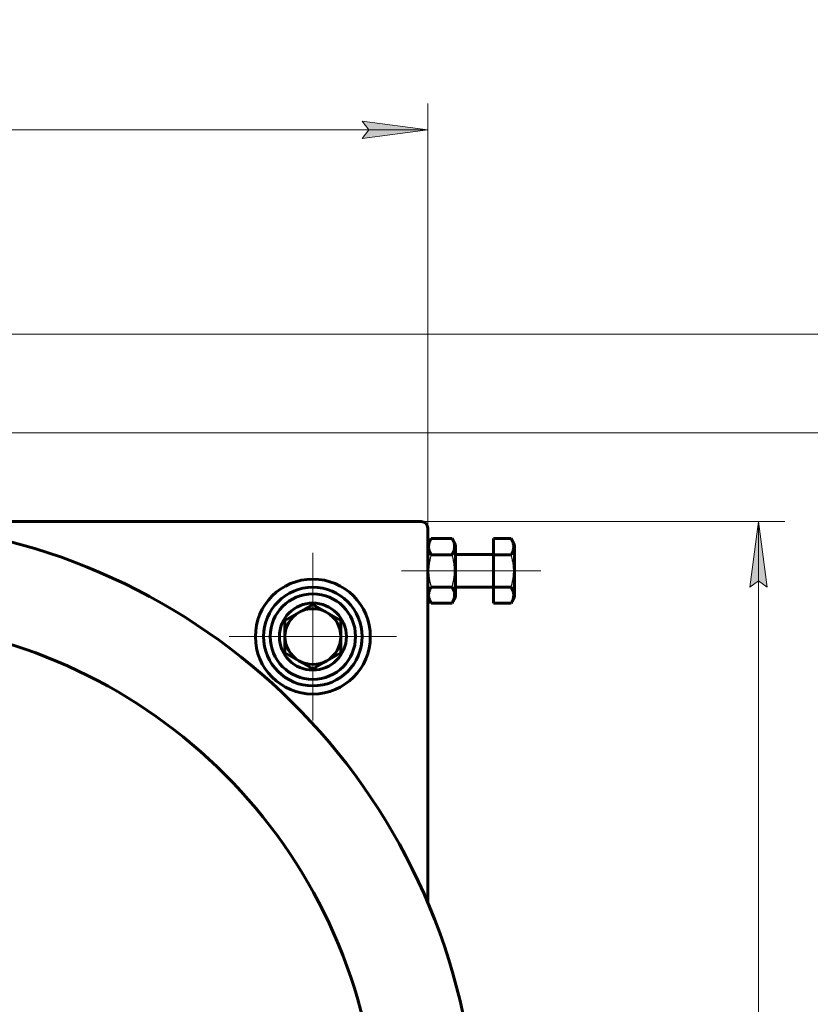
# Model space of a CAD drawing. Header units: millimetres. Extents: x 0 to 841, y 0 to 594.
# Tile 25 of 26: x 709 to 769, y 299 to 374. Entities that reach past the tile are written whole.
import ezdxf

# ---------------------------------------------------------------- set-up
doc = ezdxf.new("R2010")
doc.units = ezdxf.units.MM
for name, pattern in [('K5LT-1', [0]), ('K5LT_AXLED', [12, 7.5, -1.5, 1.5, -1.5]), ('K5LT_BASIC', [0]), ('K5LT_THIN', [0])]:
    doc.linetypes.add(name, pattern=pattern)
doc.layers.add('Системный слой', color=7, linetype='Continuous')
doc.layers.add('Системный слой (1)', color=251, linetype='Continuous', true_color=0x6c6c6c)
doc.styles.add('KDIMTEXTSTYLE', font='txt', dxfattribs={"width": 0.96, "oblique": 15, "height": 5})
doc.styles.add('KTEXTSTYLE', font='txt', dxfattribs={"width": 0.96, "height": 5})
doc.dimstyles.new('KDIMSTYLE (0.25)', dxfattribs={"dimtxt": 5, "dimasz": 1, "dimexe": 2, "dimexo": 0, "dimgap": 1, "dimtad": 1, "dimlfac": 4, "dimtxsty": 'KDIMTEXTSTYLE', "dimsah": 1, "dimcen": 0, "dimdle": 1, "dimadec": 0, "dimazin": 0, "dimtfac": 0.667, "dimtmove": 0, "dimatfit": 3, "dimfxl": 1, "dimtvp": 1, "dimtolj": 1, "dimtzin": 0, "dimarcsym": 0})

# ---------------------------------------------------------------- blocks, each defined once
blk = doc.blocks.new('D12')
at = {"layer": 'Системный слой (1)'}
for points in [[(653.625, 365.274), (654.125, 365.932), (649.125, 365.274), (654.125, 364.616)], [(740.375, 365.274), (735.375, 365.932), (735.875, 365.274), (735.375, 364.616)]]:
    blk.add_hatch(color=7, dxfattribs=at).paths.add_polyline_path(points)
at = {"layer": 'Системный слой (1)', "color": 7, "linetype": 'K5LT_THIN', "lineweight": 18}
for p, q in [((649.125, 287.981), (649.125, 367.274)), ((740.375, 320.73), (740.375, 367.274)), ((649.125, 365.274), (654.125, 365.932)), ((654.125, 365.932), (653.625, 365.274)), ((735.875, 365.274), (735.375, 365.932)), ((735.375, 365.932), (740.375, 365.274)), ((654.125, 364.616), (649.125, 365.274)), ((740.375, 365.274), (649.125, 365.274)), ((653.625, 365.274), (654.125, 364.616)), ((740.375, 365.274), (735.375, 364.616)), ((735.375, 364.616), (735.875, 365.274))]:
    blk.add_line(p, q, dxfattribs=at)
blk.add_wipeout([(689.342, 366.274), (689.342, 373.656), (699.725, 373.656), (699.725, 366.274)]).dxf.layer = 'Системный слой (1)'
at = {"layer": 'Системный слой (1)', "color": 7, "insert": (689.342, 372.862), "char_height": 5, "attachment_point": 1, "style": 'KTEXTSTYLE'}
blk.add_mtext('\\fArial|b0|c204|p34;\\H5.0;\\W1.000;\\Q15;\\fGOST Type AU|b0|i0|c204|p34;\\Q15;\\W0.960;365', dxfattribs=at)
blk = doc.blocks.new('KDIMARROW_01')
at = {"layer": 'Системный слой'}
blk.add_hatch(color=0, dxfattribs=at).paths.add_polyline_path([(0, 0), (-5, 0.658), (-4.5, 0), (-5, -0.658)])
at = {"layer": 'Системный слой', "color": 0, "linetype": 'K5LT_THIN', "lineweight": 18}
for p, q in [((-4.5, 0), (-5, 0.658)), ((-5, 0.658), (0, 0)), ((0, 0), (-5, -0.658)), ((-5, -0.658), (-4.5, 0))]:
    blk.add_line(p, q, dxfattribs=at)
at = {"layer": 'Системный слой (1)', "color": 0, "linetype": 'K5LT_THIN', "lineweight": 18}
blk.add_line((696.625, 287.981), (696.375, 287.981), dxfattribs=at)
blk = doc.blocks.new('D15')
at = {"layer": 'Системный слой (1)'}
for points in [[(766.212, 330.481), (765.554, 335.481), (764.895, 330.481), (765.554, 330.981)], [(765.554, 239.731), (766.212, 244.731), (765.554, 244.231), (764.895, 244.731)]]:
    blk.add_hatch(color=7, dxfattribs=at).paths.add_polyline_path(points)
at = {"layer": 'Системный слой (1)', "color": 7, "linetype": 'K5LT_THIN', "lineweight": 18}
for p, q in [((739.875, 335.481), (767.554, 335.481)), ((764.895, 330.481), (765.554, 335.481)), ((765.554, 335.481), (766.212, 330.481)), ((765.554, 239.731), (765.554, 335.481)), ((765.554, 330.981), (764.895, 330.481)), ((766.212, 330.481), (765.554, 330.981)), ((765.554, 239.731), (764.895, 244.731)), ((764.895, 244.731), (765.554, 244.231)), ((765.554, 244.231), (766.212, 244.731)), ((766.212, 244.731), (765.554, 239.731)), ((733.625, 239.731), (767.554, 239.731))]:
    blk.add_line(p, q, dxfattribs=at)
blk.add_wipeout([(764.554, 282.198), (757.172, 282.198), (757.172, 292.581), (764.554, 292.581)]).dxf.layer = 'Системный слой (1)'
at = {"layer": 'Системный слой (1)', "color": 7, "insert": (757.966, 282.198), "char_height": 5, "attachment_point": 1, "rotation": 90, "style": 'KTEXTSTYLE'}
blk.add_mtext('\\fArial|b0|c204|p34;\\H5.0;\\W1.000;\\Q15;\\fGOST Type AU|b0|i0|c204|p34;\\Q15;\\W0.960;383', dxfattribs=at)
blk = doc.blocks.new('D16')
at = {"layer": 'Системный слой (1)'}
for points in [[(777.693, 337.231), (777.035, 342.231), (776.377, 337.231), (777.035, 337.731)], [(777.035, 239.731), (777.693, 244.731), (777.035, 244.231), (776.377, 244.731)]]:
    blk.add_hatch(color=7, dxfattribs=at).paths.add_polyline_path(points)
at = {"layer": 'Системный слой (1)', "color": 7, "linetype": 'K5LT_THIN', "lineweight": 18}
for p, q in [((706.875, 342.231), (779.035, 342.231)), ((776.377, 337.231), (777.035, 342.231)), ((777.035, 342.231), (777.693, 337.231)), ((777.035, 239.731), (777.035, 342.231)), ((777.035, 337.731), (776.377, 337.231)), ((777.693, 337.231), (777.035, 337.731)), ((777.035, 239.731), (776.377, 244.731)), ((776.377, 244.731), (777.035, 244.231)), ((777.035, 244.231), (777.693, 244.731)), ((777.693, 244.731), (777.035, 239.731)), ((733.625, 239.731), (779.035, 239.731))]:
    blk.add_line(p, q, dxfattribs=at)
blk.add_wipeout([(776.035, 285.904), (768.653, 285.904), (768.653, 295.652), (776.035, 295.652)]).dxf.layer = 'Системный слой (1)'
at = {"layer": 'Системный слой (1)', "color": 7, "insert": (769.447, 285.904), "char_height": 5, "attachment_point": 1, "rotation": 90, "style": 'KTEXTSTYLE'}
blk.add_mtext('\\fArial|b0|c204|p34;\\H5.0;\\W1.000;\\Q15;\\fGOST Type AU|b0|i0|c204|p34;\\Q15;\\W0.960;410', dxfattribs=at)
blk = doc.blocks.new('D17')
at = {"layer": 'Системный слой (1)'}
for points in [[(789.592, 344.731), (788.934, 349.731), (788.276, 344.731), (788.934, 345.231)], [(788.934, 239.731), (789.592, 244.731), (788.934, 244.231), (788.276, 244.731)]]:
    blk.add_hatch(color=7, dxfattribs=at).paths.add_polyline_path(points)
at = {"layer": 'Системный слой (1)', "color": 7, "linetype": 'K5LT_THIN', "lineweight": 18}
for p, q in [((701.375, 349.731), (790.934, 349.731)), ((788.276, 344.731), (788.934, 349.731)), ((788.934, 349.731), (789.592, 344.731)), ((788.934, 349.731), (788.934, 239.731)), ((788.934, 345.231), (788.276, 344.731)), ((789.592, 344.731), (788.934, 345.231)), ((788.934, 239.731), (788.276, 244.731)), ((788.276, 244.731), (788.934, 244.231)), ((788.934, 244.231), (789.592, 244.731)), ((789.592, 244.731), (788.934, 239.731)), ((733.625, 239.731), (790.934, 239.731))]:
    blk.add_line(p, q, dxfattribs=at)
blk.add_wipeout([(787.934, 289.191), (780.552, 289.191), (780.552, 299.828), (787.934, 299.828)]).dxf.layer = 'Системный слой (1)'
at = {"layer": 'Системный слой (1)', "color": 7, "insert": (781.346, 289.191), "char_height": 5, "attachment_point": 1, "rotation": 90, "style": 'KTEXTSTYLE'}
blk.add_mtext('\\fArial|b0|c204|p34;\\H5.0;\\W1.000;\\Q15;\\fGOST Type AU|b0|i0|c204|p34;\\Q15;\\W0.960;440', dxfattribs=at)
blk = doc.blocks.new('U103')
at = {"layer": 'Системный слой (1)', "color": 30, "linetype": 'K5LT_AXLED', "lineweight": 18, "true_color": 0xff8000}
for q in [(731.625, 333.106), (725.25, 326.731), (738, 326.731), (731.625, 320.356)]:
    blk.add_line((731.625, 326.731), q, dxfattribs=at)
blk = doc.blocks.new('U108')
at = {"layer": 'Системный слой (1)', "color": 30, "linetype": 'K5LT_AXLED', "lineweight": 18, "true_color": 0xff8000}
for q in [(731.625, 332.481), (725.875, 326.731), (737.375, 326.731), (731.625, 320.981)]:
    blk.add_line((731.625, 326.731), q, dxfattribs=at)

msp = doc.modelspace()

# ---------------------------------------------------------------- linework, layer by layer
at = {"layer": 'Системный слой (1)', "color": 150, "linetype": 'K5LT_BASIC', "lineweight": 60, "true_color": 0x0080ff}
for p, q in [((739.8746, 335.4812), (696.6246, 335.4812)), ((740.3746, 306.4795), (740.3746, 334.9812)), ((740.3746, 333.7499), (740.6258, 334.1849)), ((740.6258, 334.1849), (742.2235, 334.1849)), ((742.2235, 334.1849), (742.4746, 333.7499)), ((745.3746, 334.1849), (745.3746, 332.958)), ((745.3746, 334.1849), (746.7235, 334.1849)), ((746.7235, 334.1849), (746.9746, 333.7499)), ((742.4746, 329.7124), (742.4746, 333.7499)), ((746.9746, 329.7124), (746.9746, 333.7499)), ((740.6258, 332.958), (742.2235, 332.958)), ((745.2746, 332.9812), (742.4746, 332.9812)), ((745.3746, 332.958), (746.7235, 332.958)), ((745.3746, 332.958), (745.3746, 330.5043)), ((740.6258, 330.5043), (742.2235, 330.5043)), ((745.2746, 330.4812), (742.4746, 330.4812)), ((745.3746, 330.5043), (746.7235, 330.5043)), ((745.3746, 330.5043), (745.3746, 329.2774)), ((740.3746, 329.7124), (740.6258, 329.2774)), ((742.2235, 329.2774), (742.4746, 329.7124)), ((746.7235, 329.2774), (746.9746, 329.7124)), ((731.6246, 329.1849), (729.4996, 327.958)), ((733.7496, 327.958), (731.6246, 329.1849)), ((740.6258, 329.2774), (742.2235, 329.2774)), ((745.3746, 329.2774), (746.7235, 329.2774)), ((729.4996, 327.958), (729.4996, 325.5043)), ((733.7496, 325.5043), (733.7496, 327.958)), ((729.4996, 325.5043), (731.6246, 324.2774)), ((731.6246, 324.2774), (733.7496, 325.5043))]:
    msp.add_line(p, q, dxfattribs=at)
for radius in [4.375, 3.75, 3.25, 2.55]:
    msp.add_circle((731.6246, 326.7312), radius, dxfattribs=at)
for centre, radius, start, end in [((696.6246, 287.9812), 47.5, 286.277104, 253.722896), ((739.8746, 334.9812), 0.5, 0, 90), ((745.2746, 333.0812), 0.1, 270, 0), ((745.2746, 330.3812), 0.1, 0, 90), ((731.6246, 326.7312), 2.125, 90, 120), ((731.6246, 326.7312), 2.125, 60, 90), ((731.6246, 326.7312), 2.125, 120, 180), ((731.6246, 326.7312), 2.125, 0, 60), ((696.6246, 287.9812), 40, 289.401099, 250.598901), ((731.6246, 326.7312), 2.125, 180, 240), ((731.6246, 326.7312), 2.125, 300, 0), ((731.6246, 326.7312), 2.125, 240, 300)]:
    msp.add_arc(centre, radius, start, end, dxfattribs=at)
for points in [[(740.6258, 334.1849), (740.5805, 334.1065), (740.5293, 334.0031), (740.4817, 333.8676), (740.4598, 333.787), (740.4446, 333.7052), (740.4368, 333.6296), (740.4352, 333.5563), (740.4397, 333.4754), (740.4527, 333.3867), (740.4795, 333.2794), (740.531, 333.1358), (740.5865, 333.026), (740.6258, 332.958)], [(742.2235, 332.958), (742.2687, 333.0364), (742.32, 333.1398), (742.3676, 333.2753), (742.3895, 333.3559), (742.4047, 333.4377), (742.4125, 333.5133), (742.4141, 333.5866), (742.4096, 333.6675), (742.3966, 333.7562), (742.3698, 333.8636), (742.3183, 334.0072), (742.2627, 334.1169), (742.2235, 334.1849)], [(746.7235, 332.958), (746.7687, 333.0364), (746.82, 333.1398), (746.8676, 333.2753), (746.8895, 333.3559), (746.9047, 333.4377), (746.9125, 333.5133), (746.9141, 333.5866), (746.9096, 333.6675), (746.8966, 333.7562), (746.8698, 333.8636), (746.8183, 334.0072), (746.7627, 334.1169), (746.7235, 334.1849)], [(740.6258, 330.5043), (740.5805, 330.4259), (740.5293, 330.3225), (740.4817, 330.187), (740.4598, 330.1064), (740.4446, 330.0246), (740.4368, 329.949), (740.4352, 329.8757), (740.4397, 329.7948), (740.4527, 329.7061), (740.4795, 329.5987), (740.531, 329.4551), (740.5865, 329.3454), (740.6258, 329.2774)], [(742.2235, 329.2774), (742.2687, 329.3558), (742.32, 329.4592), (742.3676, 329.5947), (742.3895, 329.6753), (742.4047, 329.7571), (742.4125, 329.8327), (742.4141, 329.906), (742.4096, 329.9869), (742.3966, 330.0756), (742.3698, 330.1829), (742.3183, 330.3265), (742.2627, 330.4363), (742.2235, 330.5043)], [(746.7235, 329.2774), (746.7687, 329.3558), (746.82, 329.4592), (746.8676, 329.5947), (746.8895, 329.6753), (746.9047, 329.7571), (746.9125, 329.8327), (746.9141, 329.906), (746.9096, 329.9869), (746.8966, 330.0756), (746.8698, 330.1829), (746.8183, 330.3265), (746.7627, 330.4363), (746.7235, 330.5043)]]:
    msp.add_open_spline(points, degree=3, knots=[0, 0, 0, 0, 2.7503561, 3.5880438, 4.6373076, 5.4928492, 6.3590794, 7.1880008, 7.9643082, 9.0854941, 10.1877144, 11.6111122, 14, 14, 14, 14], dxfattribs=at)
at = {"layer": 'Системный слой (1)', "color": 7, "linetype": 'K5LT-1'}
for points in [[(740.6258, 332.958), (740.6093, 332.9009), (740.5693, 332.7548), (740.508, 332.4893), (740.4652, 332.2222), (740.4462, 332.016), (740.4396, 331.9012), (740.437, 331.8268), (740.436, 331.7645), (740.4359, 331.6974), (740.4374, 331.6132), (740.442, 331.5122), (740.4526, 331.3671), (740.4771, 331.157), (740.5207, 330.9176), (740.5733, 330.6933), (740.6077, 330.5671), (740.6258, 330.5043)], [(742.2235, 330.5043), (742.24, 330.5614), (742.28, 330.7075), (742.3412, 330.973), (742.3841, 331.2401), (742.4031, 331.4463), (742.4097, 331.5611), (742.4123, 331.6355), (742.4133, 331.6978), (742.4134, 331.7649), (742.4119, 331.8491), (742.4073, 331.9501), (742.3967, 332.0952), (742.3722, 332.3053), (742.3286, 332.5447), (742.276, 332.769), (742.2416, 332.8952), (742.2235, 332.958)], [(746.7235, 330.5043), (746.74, 330.5614), (746.78, 330.7075), (746.8412, 330.973), (746.8841, 331.2401), (746.9031, 331.4463), (746.9097, 331.5611), (746.9123, 331.6355), (746.9133, 331.6978), (746.9134, 331.7649), (746.9119, 331.8491), (746.9073, 331.9501), (746.8967, 332.0952), (746.8722, 332.3053), (746.8286, 332.5447), (746.776, 332.769), (746.7416, 332.8952), (746.7235, 332.958)]]:
    msp.add_open_spline(points, degree=3, knots=[0, 0, 0, 0, 3.1522963, 8.0240269, 14.4303577, 17.4742998, 18.9962709, 20.5182419, 21.4098548, 22.3014677, 24.0846935, 25.8679193, 27.6511451, 31.7925039, 37.0725247, 40.5362624, 44, 44, 44, 44], dxfattribs=at)

# ---------------------------------------------------------------- next in the draw order: dimensions: what is measured, and where the dimension line sits
at = {"layer": 'Системный слой (1)', "color": 7}
dim = msp.add_linear_dim(base=(740.3746, 365.2742), p1=(649.1246, 287.9812), p2=(740.3746, 320.7303), dimstyle='KDIMSTYLE (0.25)', override={"dimexo": 0, "dimpost": '\\fGOST Type AU|b0|c204|p34;\\H5.0;\\W0.960;\\Q15;<>', "dimblk1": 'KDIMARROW_01', "dimblk2": 'KDIMARROW_01', "dimse1": 0, "dimse2": 0, "dimclrt": 7, "dimtol": 1, "dimtp": 0, "dimtm": 0, "dimtdec": 5, "dimtolj": 1}, dxfattribs=at)
dim.commit()
dim.dimension.update_dxf_attribs({"geometry": 'D12', "text_midpoint": (694.7496, 365.2742), "dimtype": 160})

# ---------------------------------------------------------------- next in the draw order: dimensions: what is measured, and where the dimension line sits
dim = msp.add_linear_dim(base=(765.5536, 239.7312), p1=(739.8746, 335.4812), p2=(733.6246, 239.7312), angle=90, dimstyle='KDIMSTYLE (0.25)', override={"dimexo": 0, "dimpost": '\\fGOST Type AU|b0|c204|p34;\\H5.0;\\W0.960;\\Q15;<>', "dimblk1": 'KDIMARROW_01', "dimblk2": 'KDIMARROW_01', "dimse1": 0, "dimse2": 0, "dimclrt": 7, "dimtol": 1, "dimtp": 0, "dimtm": 0, "dimtdec": 5, "dimtolj": 1}, dxfattribs=at)
dim.commit()
dim.dimension.update_dxf_attribs({"geometry": 'D15', "text_midpoint": (765.5536, 287.6062), "dimtype": 160})

# ---------------------------------------------------------------- next in the draw order: dimensions: what is measured, and where the dimension line sits
dim = msp.add_linear_dim(base=(777.035, 239.7312), p1=(706.8746, 342.2312), p2=(733.6246, 239.7312), angle=90, dimstyle='KDIMSTYLE (0.25)', override={"dimexo": 0, "dimpost": '\\fGOST Type AU|b0|c204|p34;\\H5.0;\\W0.960;\\Q15;<>', "dimblk1": 'KDIMARROW_01', "dimblk2": 'KDIMARROW_01', "dimse1": 0, "dimse2": 0, "dimclrt": 7, "dimtol": 1, "dimtp": 0, "dimtm": 0, "dimtdec": 5, "dimtolj": 1}, dxfattribs=at)
dim.commit()
dim.dimension.update_dxf_attribs({"geometry": 'D16', "text_midpoint": (777.035, 290.9812), "dimtype": 160})

# ---------------------------------------------------------------- next in the draw order: dimensions: what is measured, and where the dimension line sits
dim = msp.add_linear_dim(base=(788.9339, 349.7312), p1=(733.6246, 239.7312), p2=(701.3746, 349.7312), angle=90, dimstyle='KDIMSTYLE (0.25)', override={"dimexo": 0, "dimpost": '\\fGOST Type AU|b0|c204|p34;\\H5.0;\\W0.960;\\Q15;<>', "dimblk1": 'KDIMARROW_01', "dimblk2": 'KDIMARROW_01', "dimse1": 0, "dimse2": 0, "dimclrt": 7, "dimtol": 1, "dimtp": 0, "dimtm": 0, "dimtdec": 5, "dimtolj": 1}, dxfattribs=at)
dim.commit()
dim.dimension.update_dxf_attribs({"geometry": 'D17', "text_midpoint": (788.9339, 294.7312), "dimtype": 160})

# ---------------------------------------------------------------- next in the draw order: linework, layer by layer
at = {"layer": 'Системный слой (1)', "color": 30, "linetype": 'K5LT_AXLED', "lineweight": 18, "true_color": 0xff8000}
for p, q in [((738.3746, 331.7312), (742.6258, 331.7312)), ((740.2235, 331.7312), (747.3746, 331.7312)), ((744.7235, 331.7312), (748.9746, 331.7312))]:
    msp.add_line(p, q, dxfattribs=at)

# ---------------------------------------------------------------- next in the draw order: block references
at = {"layer": 'Системный слой (1)'}
for name in ['U103', 'U108']:
    msp.add_blockref(name, (0, 0), dxfattribs=at)

doc.saveas('drawing.dxf')
